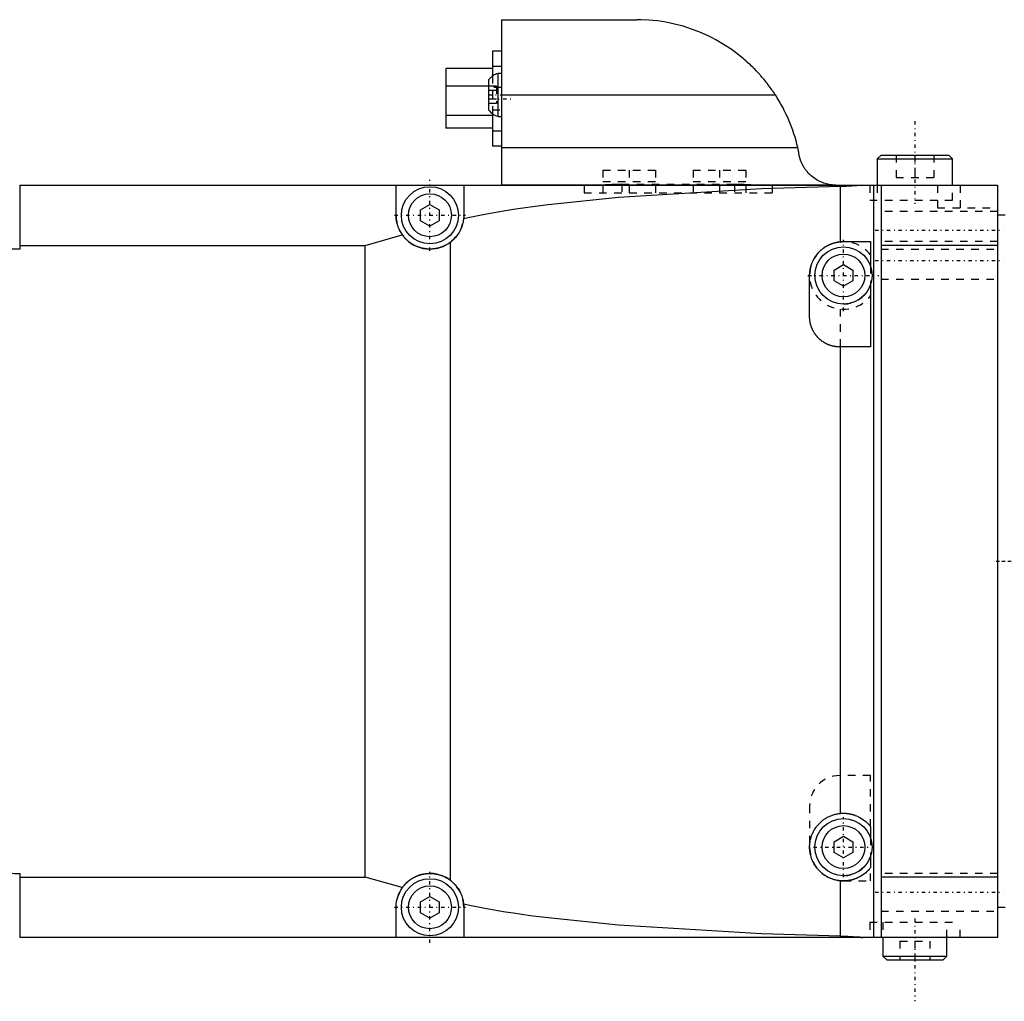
# Model space of a CAD drawing. Extents: x -484 to 152, y -5 to 754.
# Tile 11 of 14: x -290 to -159, y 622 to 752. Entities that reach past the tile are written whole.
import ezdxf

# ---------------------------------------------------------------- set-up
doc = ezdxf.new("R2010")
doc.units = 0
doc.linetypes.add('CENTER', pattern=[1.5, 0.45, -0.5, 0.05, -0.5])
doc.linetypes.add('DASHED', pattern=[2, 1, -1])
for name, color, linetype in [('AM_0', 7, 'CONTINUOUS'), ('AM_3', 7, 'DASHED'), ('AM_7', 7, 'CENTER')]:
    doc.layers.add(name, color=color, linetype=linetype)

msp = doc.modelspace()

# ---------------------------------------------------------------- linework, layer by layer
at = {"layer": 'AM_0', "color": 7, "linetype": 'CONTINUOUS'}
for p, q in [((-225.5, 752), (-207.5, 752)), ((-225.5, 752), (-225.5, 730)), ((-226.7, 747.8), (-226.7, 744.5)), ((-225.5, 747.8), (-226.7, 747.8)), ((-226.7, 745.5), (-232.88, 745.5)), ((-232.88, 745.5), (-232.88, 737.6)), ((-225.5, 745.8), (-226.7, 745.8)), ((-227.15, 739.97), (-227.15, 744.03)), ((-225.5, 744.85), (-225.94, 744.85)), ((-225.94, 739.15), (-225.94, 744.85)), ((-227.15, 743.15), (-232.88, 743.15)), ((-225.5, 742), (-189.06, 742)), ((-226.7, 739.25), (-232.88, 739.25)), ((-226.7, 739.5), (-226.7, 735.2)), ((-225.94, 739.15), (-225.5, 739.15)), ((-226.7, 737.6), (-232.88, 737.6)), ((-225.5, 737.2), (-226.7, 737.2)), ((-225.5, 735.2), (-226.7, 735.2)), ((-225.5, 735), (-186.08, 735)), ((-185.98, 734.58), (-186.08, 735)), ((-175, 734), (-175.5, 733.5)), ((-175.5, 733.5), (-175.5, 730)), ((-175.5, 733.5), (-165.5, 733.5)), ((-175, 734), (-166, 734)), ((-165.5, 733.5), (-166, 734)), ((-165.5, 730), (-165.5, 733.5)), ((-289.56, 730), (-289.56, 721.49)), ((-289.56, 730), (-159.5, 730)), ((-239.5, 726), (-239.5, 730)), ((-230.5, 730), (-230.5, 726)), ((-225.5, 730.03), (-181.5, 730.03)), ((-180.44, 729.86), (-180.44, 722.48)), ((-176, 730), (-176, 630)), ((-175, 730), (-175, 630)), ((-159.5, 730), (-159.5, 630)), ((-236.25, 726.72), (-235, 727.44)), ((-235, 727.44), (-233.75, 726.72)), ((-236.25, 725.28), (-236.25, 726.72)), ((-233.75, 726.72), (-233.75, 725.28)), ((-158.5, 726), (-159.5, 726)), ((-235, 724.56), (-236.25, 725.28)), ((-233.75, 725.28), (-235, 724.56)), ((-243.6, 722), (-238.67, 723.39)), ((-289.56, 722), (-243.6, 722)), ((-243.6, 638), (-243.6, 722)), ((-232.31, 722.39), (-232.31, 637.61)), ((-180, 722.5), (-176.42, 722.5)), ((-176.42, 722.5), (-176.42, 719.27)), ((-159.5, 722), (-175, 722)), ((-181.25, 718.72), (-180, 719.44)), ((-180, 719.44), (-178.75, 718.72)), ((-184.5, 712.5), (-184.5, 718)), ((-181.25, 717.28), (-181.25, 718.72)), ((-178.75, 718.72), (-178.75, 717.28)), ((-180, 716.56), (-181.25, 717.28)), ((-178.75, 717.28), (-180, 716.56)), ((-176.42, 716.73), (-176.42, 708.5)), ((-176.42, 708.5), (-180.5, 708.5)), ((-180.44, 708.5), (-180.44, 646.48)), ((-176.42, 644.72), (-176.42, 643.27)), ((-181.25, 642.72), (-180, 643.44)), ((-180, 643.44), (-178.75, 642.72)), ((-181.25, 641.28), (-181.25, 642.72)), ((-178.75, 642.72), (-178.75, 641.28)), ((-180, 640.56), (-181.25, 641.28)), ((-178.75, 641.28), (-180, 640.56)), ((-176.42, 640.73), (-176.42, 639.28)), ((-289.56, 638.51), (-289.56, 630)), ((-289.56, 638), (-243.6, 638)), ((-238.67, 636.61), (-243.6, 638)), ((-159.5, 638), (-175, 638)), ((-180.44, 637.52), (-180.44, 630.14)), ((-236.25, 634.72), (-235, 635.44)), ((-235, 635.44), (-233.75, 634.72)), ((-239.5, 630), (-239.5, 634)), ((-236.25, 633.28), (-236.25, 634.72)), ((-233.75, 634.72), (-233.75, 633.28)), ((-230.5, 634), (-230.5, 630)), ((-159.5, 634), (-158.5, 634)), ((-235, 632.56), (-236.25, 633.28)), ((-233.75, 633.28), (-235, 632.56)), ((-159.5, 630), (-289.56, 630)), ((-174.75, 630), (-174.75, 627.5)), ((-166.25, 627.5), (-166.25, 630)), ((-174.75, 627.5), (-174.25, 627)), ((-174.75, 627.5), (-166.25, 627.5)), ((-166.75, 627), (-166.25, 627.5)), ((-174.25, 627), (-166.75, 627))]:
    msp.add_line(p, q, dxfattribs=at)
for points in [[(-189.06, 742, 0), (-189.12, 742.09, 0), (-189.24, 742.27, 0), (-189.36, 742.45, 0), (-189.42, 742.54, 0), (-189.48, 742.63, 0), (-189.61, 742.81, 0), (-189.74, 742.98, 0), (-189.87, 743.16, 0), (-190, 743.34, 0), (-190.14, 743.51, 0), (-190.21, 743.6, 0), (-190.28, 743.69, 0), (-190.41, 743.86, 0), (-190.56, 744.03, 0), (-190.7, 744.2, 0), (-190.84, 744.37, 0), (-190.99, 744.54, 0), (-191.07, 744.63, 0), (-191.14, 744.71, 0), (-191.29, 744.87, 0), (-191.44, 745.04, 0), (-191.52, 745.12, 0), (-191.6, 745.2, 0), (-191.75, 745.36, 0), (-191.91, 745.52, 0), (-191.99, 745.6, 0), (-192.06, 745.68, 0), (-192.22, 745.83, 0), (-192.38, 745.98, 0), (-192.54, 746.13, 0), (-192.71, 746.28, 0), (-192.87, 746.43, 0), (-192.95, 746.5, 0), (-193.03, 746.57, 0), (-193.2, 746.72, 0), (-193.36, 746.86, 0), (-193.95, 747.33, 0), (-194.95, 748.07, 0), (-195.94, 748.72, 0), (-196.96, 749.31, 0), (-197.48, 749.58, 0), (-198.01, 749.85, 0), (-199.1, 750.33, 0), (-200.21, 750.76, 0), (-201.33, 751.12, 0), (-202.47, 751.42, 0), (-203.61, 751.65, 0), (-204.18, 751.75, 0), (-204.75, 751.83, 0), (-205.87, 751.94, 0), (-206.96, 751.99, 0), (-207.5, 752, 0)], [(-181.5, 730.03, 0), (-181.69, 730.05, 0), (-182.07, 730.12, 0), (-182.44, 730.21, 0), (-182.63, 730.27, 0), (-182.81, 730.34, 0), (-183.16, 730.49, 0), (-183.5, 730.67, 0), (-183.83, 730.88, 0), (-184.14, 731.11, 0), (-184.31, 731.25, 0), (-184.36, 731.29, 0), (-184.4, 731.34, 0), (-184.43, 731.36, 0), (-184.45, 731.38, 0), (-184.5, 731.43, 0), (-184.54, 731.47, 0), (-184.56, 731.49, 0), (-184.59, 731.52, 0), (-184.63, 731.56, 0), (-184.68, 731.61, 0), (-184.7, 731.63, 0), (-184.72, 731.66, 0), (-184.76, 731.71, 0), (-184.8, 731.75, 0), (-184.84, 731.8, 0), (-184.89, 731.85, 0), (-184.93, 731.9, 0), (-184.95, 731.93, 0), (-184.96, 731.95, 0), (-185, 732, 0), (-185.04, 732.06, 0), (-185.08, 732.11, 0), (-185.12, 732.16, 0), (-185.15, 732.21, 0), (-185.17, 732.24, 0), (-185.19, 732.27, 0), (-185.22, 732.32, 0), (-185.26, 732.38, 0), (-185.29, 732.43, 0), (-185.32, 732.49, 0), (-185.35, 732.54, 0), (-185.37, 732.57, 0), (-185.39, 732.6, 0), (-185.42, 732.65, 0), (-185.45, 732.71, 0), (-185.47, 732.77, 0), (-185.5, 732.83, 0), (-185.53, 732.88, 0), (-185.54, 732.91, 0), (-185.56, 732.94, 0), (-185.58, 733, 0), (-185.61, 733.06, 0), (-185.63, 733.12, 0), (-185.66, 733.18, 0), (-185.68, 733.24, 0), (-185.69, 733.27, 0), (-185.7, 733.3, 0), (-185.72, 733.36, 0), (-185.74, 733.42, 0), (-185.75, 733.45, 0), (-185.76, 733.48, 0), (-185.78, 733.54, 0), (-185.8, 733.61, 0), (-185.81, 733.64, 0), (-185.82, 733.67, 0), (-185.84, 733.73, 0), (-185.85, 733.79, 0), (-185.87, 733.85, 0), (-185.88, 733.92, 0), (-185.89, 733.98, 0), (-185.9, 734.01, 0), (-185.91, 734.04, 0), (-185.92, 734.11, 0), (-185.93, 734.17, 0), (-185.94, 734.23, 0), (-185.95, 734.3, 0), (-185.96, 734.36, 0), (-185.96, 734.39, 0), (-185.97, 734.42, 0), (-185.97, 734.49, 0), (-185.98, 734.55, 0), (-185.98, 734.58, 0)], [(-230.52, 725.57, 0), (-229.69, 725.76, 0), (-227.92, 726.11, 0), (-225.98, 726.46, 0), (-224.95, 726.63, 0), (-223.89, 726.79, 0), (-221.65, 727.12, 0), (-219.27, 727.42, 0), (-209.92, 728.39, 0), (-190.89, 729.55, 0), (-180.44, 729.86, 0)], [(-180.44, 729.86, 0), (-180.34, 729.87, 0), (-180.15, 729.87, 0), (-179.97, 729.88, 0), (-179.87, 729.88, 0), (-179.78, 729.89, 0), (-179.59, 729.89, 0), (-179.41, 729.9, 0), (-179.23, 729.91, 0), (-179.05, 729.92, 0), (-178.87, 729.93, 0), (-178.78, 729.94, 0), (-178.7, 729.94, 0), (-178.53, 729.96, 0), (-178.37, 729.96, 0), (-178.21, 729.97, 0), (-178.06, 729.98, 0), (-177.91, 729.99, 0), (-177.84, 729.99, 0), (-177.77, 729.99, 0), (-177.63, 730, 0), (-177.5, 730, 0), (-177.43, 730, 0)], [(-238.67, 723.39, 0), (-238.71, 723.46, 0), (-238.8, 723.6, 0), (-238.89, 723.74, 0), (-238.93, 723.81, 0), (-238.97, 723.88, 0), (-239.04, 724.03, 0), (-239.11, 724.17, 0), (-239.18, 724.32, 0), (-239.23, 724.47, 0), (-239.28, 724.62, 0), (-239.31, 724.69, 0), (-239.33, 724.76, 0), (-239.37, 724.91, 0), (-239.4, 725.05, 0), (-239.43, 725.2, 0), (-239.45, 725.34, 0), (-239.47, 725.49, 0), (-239.48, 725.56, 0), (-239.49, 725.63, 0), (-239.49, 725.78, 0), (-239.5, 725.93, 0), (-239.5, 726, 0)], [(-230.52, 725.57, 0), (-230.53, 725.47, 0), (-230.56, 725.26, 0), (-230.6, 725.06, 0), (-230.62, 724.96, 0), (-230.65, 724.85, 0), (-230.71, 724.65, 0), (-230.77, 724.46, 0), (-230.85, 724.26, 0), (-230.93, 724.07, 0), (-231.03, 723.88, 0), (-231.08, 723.79, 0), (-231.13, 723.7, 0), (-231.24, 723.52, 0), (-231.36, 723.35, 0), (-231.49, 723.19, 0), (-231.62, 723.03, 0), (-231.76, 722.87, 0), (-231.84, 722.8, 0), (-231.91, 722.73, 0), (-232.07, 722.59, 0), (-232.23, 722.45, 0), (-232.31, 722.39, 0)], [(-230.5, 726, 0), (-230.5, 725.93, 0), (-230.51, 725.79, 0), (-230.51, 725.65, 0), (-230.52, 725.57, 0)], [(-232.31, 722.39, 0), (-232.34, 722.37, 0), (-232.39, 722.33, 0), (-232.45, 722.29, 0), (-232.48, 722.27, 0), (-232.5, 722.26, 0), (-232.56, 722.22, 0), (-232.62, 722.18, 0), (-232.67, 722.15, 0), (-232.73, 722.11, 0), (-232.79, 722.08, 0), (-232.82, 722.06, 0), (-232.85, 722.05, 0), (-232.91, 722.02, 0), (-232.97, 721.99, 0), (-233.03, 721.96, 0), (-233.09, 721.93, 0), (-233.15, 721.9, 0), (-233.18, 721.88, 0), (-233.21, 721.87, 0), (-233.27, 721.84, 0), (-233.33, 721.82, 0), (-233.37, 721.81, 0), (-233.4, 721.79, 0), (-233.46, 721.77, 0), (-233.52, 721.75, 0), (-233.56, 721.74, 0), (-233.59, 721.73, 0), (-233.65, 721.71, 0), (-233.72, 721.69, 0), (-233.78, 721.67, 0), (-233.85, 721.65, 0), (-233.91, 721.63, 0), (-233.94, 721.63, 0), (-233.98, 721.62, 0), (-234.04, 721.6, 0), (-234.11, 721.59, 0), (-234.17, 721.58, 0), (-234.24, 721.57, 0), (-234.3, 721.55, 0), (-234.34, 721.55, 0), (-234.37, 721.54, 0), (-234.43, 721.54, 0), (-234.5, 721.53, 0), (-234.56, 721.52, 0), (-234.63, 721.52, 0), (-234.69, 721.51, 0), (-234.73, 721.51, 0), (-234.76, 721.51, 0), (-234.82, 721.5, 0), (-234.89, 721.5, 0), (-234.95, 721.5, 0), (-235.01, 721.5, 0), (-235.08, 721.5, 0), (-235.11, 721.5, 0), (-235.14, 721.5, 0), (-235.21, 721.5, 0), (-235.27, 721.51, 0), (-235.34, 721.51, 0), (-235.4, 721.52, 0), (-235.47, 721.52, 0), (-235.5, 721.53, 0), (-235.53, 721.53, 0), (-235.6, 721.54, 0), (-235.66, 721.55, 0), (-235.7, 721.55, 0), (-235.73, 721.56, 0), (-235.79, 721.57, 0), (-235.86, 721.58, 0), (-235.89, 721.59, 0), (-235.92, 721.6, 0), (-235.99, 721.61, 0), (-236.06, 721.63, 0), (-236.12, 721.64, 0), (-236.19, 721.66, 0), (-236.25, 721.68, 0), (-236.28, 721.69, 0), (-236.31, 721.7, 0), (-236.38, 721.72, 0), (-236.44, 721.74, 0), (-236.51, 721.76, 0), (-236.57, 721.78, 0), (-236.63, 721.81, 0), (-236.67, 721.82, 0), (-236.7, 721.83, 0), (-236.76, 721.86, 0), (-236.82, 721.88, 0), (-236.88, 721.91, 0), (-236.94, 721.94, 0), (-237, 721.97, 0), (-237.03, 721.99, 0), (-237.06, 722, 0), (-237.12, 722.03, 0), (-237.18, 722.07, 0), (-237.24, 722.1, 0), (-237.3, 722.13, 0), (-237.36, 722.17, 0), (-237.39, 722.19, 0), (-237.41, 722.2, 0), (-237.47, 722.24, 0), (-237.53, 722.28, 0), (-237.58, 722.31, 0), (-237.64, 722.35, 0), (-237.69, 722.39, 0), (-237.72, 722.41, 0), (-237.74, 722.43, 0), (-237.79, 722.47, 0), (-237.85, 722.51, 0), (-237.87, 722.53, 0), (-237.9, 722.56, 0), (-237.95, 722.6, 0), (-237.99, 722.64, 0), (-238.02, 722.66, 0), (-238.04, 722.68, 0), (-238.09, 722.73, 0), (-238.14, 722.77, 0), (-238.18, 722.82, 0), (-238.23, 722.86, 0), (-238.27, 722.91, 0), (-238.29, 722.93, 0), (-238.31, 722.96, 0), (-238.36, 723, 0), (-238.4, 723.05, 0), (-238.44, 723.1, 0), (-238.49, 723.15, 0), (-238.53, 723.21, 0), (-238.55, 723.23, 0), (-238.57, 723.26, 0), (-238.61, 723.31, 0), (-238.65, 723.36, 0), (-238.67, 723.39, 0)], [(-184.5, 718, 0), (-184.5, 718.03, 0), (-184.5, 718.09, 0), (-184.5, 718.15, 0), (-184.5, 718.18, 0), (-184.49, 718.21, 0), (-184.49, 718.28, 0), (-184.49, 718.34, 0), (-184.48, 718.4, 0), (-184.48, 718.46, 0), (-184.47, 718.52, 0), (-184.47, 718.55, 0), (-184.46, 718.58, 0), (-184.45, 718.64, 0), (-184.44, 718.7, 0), (-184.43, 718.76, 0), (-184.42, 718.82, 0), (-184.41, 718.88, 0), (-184.41, 718.91, 0), (-184.4, 718.94, 0), (-184.39, 719, 0), (-184.37, 719.06, 0), (-184.36, 719.09, 0), (-184.36, 719.12, 0), (-184.34, 719.18, 0), (-184.33, 719.24, 0), (-184.32, 719.27, 0), (-184.31, 719.3, 0), (-184.29, 719.36, 0), (-184.27, 719.42, 0), (-184.25, 719.48, 0), (-184.23, 719.53, 0), (-184.21, 719.59, 0), (-184.2, 719.62, 0), (-184.19, 719.65, 0), (-184.16, 719.71, 0), (-184.14, 719.76, 0), (-184.12, 719.82, 0), (-184.09, 719.88, 0), (-184.06, 719.93, 0), (-184.05, 719.96, 0), (-184.04, 719.99, 0), (-184.01, 720.04, 0), (-183.98, 720.1, 0), (-183.95, 720.15, 0), (-183.92, 720.2, 0), (-183.89, 720.26, 0), (-183.88, 720.28, 0), (-183.86, 720.31, 0), (-183.83, 720.36, 0), (-183.8, 720.41, 0), (-183.76, 720.47, 0), (-183.73, 720.52, 0), (-183.7, 720.57, 0), (-183.68, 720.59, 0), (-183.66, 720.62, 0), (-183.62, 720.67, 0), (-183.59, 720.72, 0), (-183.55, 720.77, 0), (-183.51, 720.81, 0), (-183.47, 720.86, 0), (-183.45, 720.89, 0), (-183.43, 720.91, 0), (-183.39, 720.96, 0), (-183.35, 721, 0), (-183.33, 721.02, 0), (-183.31, 721.05, 0), (-183.27, 721.09, 0), (-183.23, 721.14, 0), (-183.21, 721.16, 0), (-183.18, 721.18, 0), (-183.14, 721.22, 0), (-183.1, 721.27, 0), (-183.05, 721.31, 0), (-183.01, 721.35, 0), (-182.96, 721.39, 0), (-182.94, 721.41, 0), (-182.91, 721.43, 0), (-182.87, 721.47, 0), (-182.82, 721.51, 0), (-182.77, 721.55, 0), (-182.72, 721.58, 0), (-182.67, 721.62, 0), (-182.65, 721.64, 0), (-182.62, 721.66, 0), (-182.57, 721.69, 0), (-182.52, 721.73, 0), (-182.47, 721.76, 0), (-182.42, 721.79, 0), (-182.37, 721.83, 0), (-182.34, 721.84, 0), (-182.32, 721.86, 0), (-182.26, 721.89, 0), (-182.21, 721.92, 0), (-182.16, 721.95, 0), (-182.1, 721.98, 0), (-182.05, 722.01, 0), (-182.02, 722.02, 0), (-181.99, 722.04, 0), (-181.94, 722.06, 0), (-181.88, 722.09, 0), (-181.83, 722.11, 0), (-181.77, 722.14, 0), (-181.71, 722.16, 0), (-181.68, 722.17, 0), (-181.66, 722.18, 0), (-181.6, 722.21, 0), (-181.54, 722.23, 0), (-181.51, 722.24, 0), (-181.48, 722.25, 0), (-181.42, 722.27, 0), (-181.37, 722.29, 0), (-181.34, 722.3, 0), (-181.31, 722.31, 0), (-181.25, 722.32, 0), (-181.19, 722.34, 0), (-181.13, 722.36, 0), (-181.07, 722.37, 0), (-181.01, 722.38, 0), (-180.98, 722.39, 0), (-180.95, 722.4, 0), (-180.89, 722.41, 0), (-180.83, 722.42, 0), (-180.77, 722.43, 0), (-180.71, 722.44, 0), (-180.65, 722.45, 0), (-180.62, 722.46, 0), (-180.59, 722.46, 0), (-180.53, 722.47, 0), (-180.47, 722.48, 0), (-180.44, 722.48, 0)], [(-180.44, 722.48, 0), (-180.36, 722.49, 0), (-180.22, 722.49, 0), (-180.07, 722.5, 0), (-180, 722.5, 0)], [(-180.5, 708.5, 0), (-180.53, 708.5, 0), (-180.59, 708.5, 0), (-180.65, 708.5, 0), (-180.67, 708.5, 0), (-180.7, 708.51, 0), (-180.76, 708.51, 0), (-180.82, 708.51, 0), (-180.88, 708.52, 0), (-180.94, 708.52, 0), (-180.99, 708.53, 0), (-181.02, 708.53, 0), (-181.05, 708.54, 0), (-181.11, 708.55, 0), (-181.17, 708.56, 0), (-181.22, 708.57, 0), (-181.28, 708.58, 0), (-181.34, 708.59, 0), (-181.37, 708.59, 0), (-181.39, 708.6, 0), (-181.45, 708.61, 0), (-181.51, 708.63, 0), (-181.54, 708.64, 0), (-181.56, 708.64, 0), (-181.62, 708.66, 0), (-181.68, 708.68, 0), (-181.7, 708.69, 0), (-181.73, 708.69, 0), (-181.79, 708.71, 0), (-181.84, 708.73, 0), (-181.9, 708.75, 0), (-181.95, 708.77, 0), (-182, 708.79, 0), (-182.03, 708.8, 0), (-182.06, 708.82, 0), (-182.11, 708.84, 0), (-182.16, 708.86, 0), (-182.22, 708.89, 0), (-182.27, 708.91, 0), (-182.32, 708.94, 0), (-182.35, 708.95, 0), (-182.37, 708.97, 0), (-182.42, 708.99, 0), (-182.47, 709.02, 0), (-182.53, 709.05, 0), (-182.58, 709.08, 0), (-182.62, 709.11, 0), (-182.65, 709.13, 0), (-182.67, 709.14, 0), (-182.72, 709.17, 0), (-182.77, 709.21, 0), (-182.82, 709.24, 0), (-182.87, 709.27, 0), (-182.91, 709.31, 0), (-182.94, 709.33, 0), (-182.96, 709.34, 0), (-183, 709.38, 0), (-183.05, 709.42, 0), (-183.09, 709.45, 0), (-183.14, 709.49, 0), (-183.18, 709.53, 0), (-183.2, 709.55, 0), (-183.22, 709.57, 0), (-183.27, 709.61, 0), (-183.31, 709.65, 0), (-183.33, 709.67, 0), (-183.35, 709.69, 0), (-183.39, 709.73, 0), (-183.43, 709.78, 0), (-183.45, 709.8, 0), (-183.47, 709.82, 0), (-183.51, 709.86, 0), (-183.55, 709.91, 0), (-183.58, 709.95, 0), (-183.62, 710, 0), (-183.66, 710.04, 0), (-183.67, 710.06, 0), (-183.69, 710.09, 0), (-183.73, 710.13, 0), (-183.76, 710.18, 0), (-183.79, 710.23, 0), (-183.83, 710.28, 0), (-183.86, 710.33, 0), (-183.87, 710.35, 0), (-183.89, 710.38, 0), (-183.92, 710.42, 0), (-183.95, 710.47, 0), (-183.98, 710.53, 0), (-184.01, 710.58, 0), (-184.03, 710.63, 0), (-184.05, 710.65, 0), (-184.06, 710.68, 0), (-184.09, 710.73, 0), (-184.11, 710.78, 0), (-184.14, 710.84, 0), (-184.16, 710.89, 0), (-184.18, 710.94, 0), (-184.2, 710.97, 0), (-184.21, 711, 0), (-184.23, 711.05, 0), (-184.25, 711.1, 0), (-184.27, 711.16, 0), (-184.29, 711.21, 0), (-184.31, 711.27, 0), (-184.31, 711.3, 0), (-184.32, 711.32, 0), (-184.34, 711.38, 0), (-184.36, 711.44, 0), (-184.36, 711.46, 0), (-184.37, 711.49, 0), (-184.39, 711.55, 0), (-184.4, 711.61, 0), (-184.41, 711.63, 0), (-184.41, 711.66, 0), (-184.42, 711.72, 0), (-184.43, 711.78, 0), (-184.44, 711.83, 0), (-184.45, 711.89, 0), (-184.46, 711.95, 0), (-184.47, 711.98, 0), (-184.47, 712.01, 0), (-184.48, 712.06, 0), (-184.48, 712.12, 0), (-184.49, 712.18, 0), (-184.49, 712.24, 0), (-184.49, 712.3, 0), (-184.5, 712.33, 0), (-184.5, 712.35, 0), (-184.5, 712.41, 0), (-184.5, 712.47, 0), (-184.5, 712.5, 0)], [(-180.44, 637.52, 0), (-180.5, 637.53, 0), (-180.62, 637.54, 0), (-180.74, 637.56, 0), (-180.8, 637.57, 0), (-180.86, 637.58, 0), (-180.98, 637.61, 0), (-181.1, 637.64, 0), (-181.22, 637.67, 0), (-181.34, 637.7, 0), (-181.45, 637.74, 0), (-181.51, 637.76, 0), (-181.57, 637.78, 0), (-181.68, 637.83, 0), (-181.8, 637.87, 0), (-181.91, 637.93, 0), (-182.02, 637.98, 0), (-182.13, 638.04, 0), (-182.18, 638.06, 0), (-182.24, 638.09, 0), (-182.34, 638.16, 0), (-182.45, 638.22, 0), (-182.5, 638.26, 0), (-182.55, 638.29, 0), (-182.65, 638.36, 0), (-182.75, 638.44, 0), (-182.79, 638.47, 0), (-182.84, 638.51, 0), (-182.94, 638.59, 0), (-183.03, 638.67, 0), (-183.12, 638.76, 0), (-183.21, 638.84, 0), (-183.29, 638.93, 0), (-183.33, 638.98, 0), (-183.37, 639.02, 0), (-183.45, 639.11, 0), (-183.53, 639.21, 0), (-183.61, 639.31, 0), (-183.68, 639.41, 0), (-183.75, 639.51, 0), (-183.78, 639.56, 0), (-183.81, 639.61, 0), (-183.88, 639.72, 0), (-183.94, 639.82, 0), (-184, 639.93, 0), (-184.05, 640.04, 0), (-184.1, 640.15, 0), (-184.13, 640.21, 0), (-184.15, 640.27, 0), (-184.2, 640.38, 0), (-184.24, 640.49, 0), (-184.28, 640.61, 0), (-184.32, 640.73, 0), (-184.35, 640.85, 0), (-184.36, 640.91, 0), (-184.38, 640.97, 0), (-184.41, 641.09, 0), (-184.43, 641.21, 0), (-184.45, 641.33, 0), (-184.47, 641.45, 0), (-184.48, 641.57, 0), (-184.48, 641.63, 0), (-184.49, 641.69, 0), (-184.5, 641.82, 0), (-184.5, 641.94, 0), (-184.5, 642, 0), (-184.5, 642.06, 0), (-184.5, 642.18, 0), (-184.49, 642.31, 0), (-184.48, 642.37, 0), (-184.48, 642.43, 0), (-184.47, 642.55, 0), (-184.45, 642.67, 0), (-184.43, 642.79, 0), (-184.41, 642.91, 0), (-184.38, 643.03, 0), (-184.36, 643.09, 0), (-184.35, 643.15, 0), (-184.32, 643.27, 0), (-184.28, 643.39, 0), (-184.24, 643.51, 0), (-184.2, 643.62, 0), (-184.15, 643.73, 0), (-184.13, 643.79, 0), (-184.1, 643.85, 0), (-184.05, 643.96, 0), (-184, 644.07, 0), (-183.94, 644.18, 0), (-183.88, 644.28, 0), (-183.81, 644.39, 0), (-183.78, 644.44, 0), (-183.75, 644.49, 0), (-183.68, 644.59, 0), (-183.61, 644.69, 0), (-183.53, 644.79, 0), (-183.45, 644.89, 0), (-183.37, 644.98, 0), (-183.33, 645.02, 0), (-183.29, 645.07, 0), (-183.21, 645.16, 0), (-183.12, 645.24, 0), (-183.03, 645.33, 0), (-182.94, 645.41, 0), (-182.84, 645.49, 0), (-182.79, 645.53, 0), (-182.75, 645.56, 0), (-182.65, 645.64, 0), (-182.55, 645.71, 0), (-182.5, 645.74, 0), (-182.45, 645.78, 0), (-182.34, 645.84, 0), (-182.24, 645.91, 0), (-182.18, 645.94, 0), (-182.13, 645.96, 0), (-182.02, 646.02, 0), (-181.91, 646.07, 0), (-181.8, 646.13, 0), (-181.68, 646.17, 0), (-181.57, 646.22, 0), (-181.51, 646.24, 0), (-181.45, 646.26, 0), (-181.34, 646.3, 0), (-181.22, 646.33, 0), (-181.1, 646.36, 0), (-180.98, 646.39, 0), (-180.86, 646.42, 0), (-180.8, 646.43, 0), (-180.74, 646.44, 0), (-180.62, 646.46, 0), (-180.5, 646.47, 0), (-180.44, 646.48, 0)], [(-180.44, 646.48, 0), (-180.41, 646.48, 0), (-180.36, 646.49, 0), (-180.31, 646.49, 0), (-180.28, 646.49, 0), (-180.25, 646.49, 0), (-180.2, 646.5, 0), (-180.15, 646.5, 0), (-180.1, 646.5, 0), (-180.05, 646.5, 0), (-180, 646.5, 0), (-179.97, 646.5, 0), (-179.94, 646.5, 0), (-179.89, 646.5, 0), (-179.84, 646.5, 0), (-179.79, 646.5, 0), (-179.74, 646.49, 0), (-179.69, 646.49, 0), (-179.66, 646.49, 0), (-179.64, 646.49, 0), (-179.59, 646.48, 0), (-179.54, 646.48, 0), (-179.51, 646.47, 0), (-179.48, 646.47, 0), (-179.43, 646.46, 0), (-179.38, 646.46, 0), (-179.36, 646.45, 0), (-179.34, 646.45, 0), (-179.29, 646.44, 0), (-179.24, 646.43, 0), (-179.19, 646.43, 0), (-179.14, 646.42, 0), (-179.09, 646.41, 0), (-179.07, 646.4, 0), (-179.05, 646.4, 0), (-179, 646.39, 0), (-178.95, 646.38, 0), (-178.91, 646.36, 0), (-178.86, 646.35, 0), (-178.81, 646.34, 0), (-178.79, 646.33, 0), (-178.77, 646.33, 0), (-178.72, 646.32, 0), (-178.68, 646.3, 0), (-178.64, 646.29, 0), (-178.59, 646.27, 0), (-178.55, 646.26, 0), (-178.53, 646.25, 0), (-178.51, 646.25, 0), (-178.47, 646.23, 0), (-178.43, 646.22, 0), (-178.29, 646.16, 0), (-178.05, 646.06, 0), (-177.94, 646, 0), (-177.83, 645.94, 0), (-177.62, 645.82, 0), (-177.41, 645.68, 0), (-177.22, 645.54, 0), (-177.05, 645.4, 0), (-176.88, 645.25, 0), (-176.81, 645.17, 0), (-176.73, 645.1, 0), (-176.6, 644.94, 0), (-176.47, 644.8, 0), (-176.42, 644.72, 0)], [(-176.42, 639.28, 0), (-176.47, 639.2, 0), (-176.6, 639.06, 0), (-176.73, 638.9, 0), (-176.81, 638.83, 0), (-176.88, 638.75, 0), (-177.05, 638.6, 0), (-177.22, 638.46, 0), (-177.41, 638.32, 0), (-177.62, 638.18, 0), (-177.83, 638.06, 0), (-177.94, 638, 0), (-178.05, 637.94, 0), (-178.29, 637.84, 0), (-178.43, 637.78, 0), (-178.47, 637.77, 0), (-178.51, 637.75, 0), (-178.53, 637.75, 0), (-178.55, 637.74, 0), (-178.59, 637.73, 0), (-178.64, 637.71, 0), (-178.68, 637.7, 0), (-178.72, 637.68, 0), (-178.77, 637.67, 0), (-178.79, 637.67, 0), (-178.81, 637.66, 0), (-178.86, 637.65, 0), (-178.91, 637.64, 0), (-178.95, 637.62, 0), (-179, 637.61, 0), (-179.05, 637.6, 0), (-179.07, 637.6, 0), (-179.09, 637.59, 0), (-179.14, 637.58, 0), (-179.19, 637.57, 0), (-179.24, 637.57, 0), (-179.29, 637.56, 0), (-179.34, 637.55, 0), (-179.36, 637.55, 0), (-179.38, 637.54, 0), (-179.43, 637.54, 0), (-179.48, 637.53, 0), (-179.51, 637.53, 0), (-179.54, 637.52, 0), (-179.59, 637.52, 0), (-179.64, 637.51, 0), (-179.66, 637.51, 0), (-179.69, 637.51, 0), (-179.74, 637.51, 0), (-179.79, 637.5, 0), (-179.84, 637.5, 0), (-179.89, 637.5, 0), (-179.94, 637.5, 0), (-179.97, 637.5, 0), (-180, 637.5, 0), (-180.05, 637.5, 0), (-180.1, 637.5, 0), (-180.15, 637.5, 0), (-180.2, 637.5, 0), (-180.25, 637.51, 0), (-180.28, 637.51, 0), (-180.31, 637.51, 0), (-180.36, 637.51, 0), (-180.41, 637.52, 0), (-180.44, 637.52, 0)], [(-238.67, 636.61, 0), (-238.65, 636.64, 0), (-238.61, 636.69, 0), (-238.57, 636.74, 0), (-238.55, 636.77, 0), (-238.53, 636.79, 0), (-238.49, 636.85, 0), (-238.44, 636.9, 0), (-238.4, 636.95, 0), (-238.36, 637, 0), (-238.31, 637.04, 0), (-238.29, 637.07, 0), (-238.27, 637.09, 0), (-238.23, 637.14, 0), (-238.18, 637.18, 0), (-238.14, 637.23, 0), (-238.09, 637.27, 0), (-238.04, 637.32, 0), (-238.02, 637.34, 0), (-237.99, 637.36, 0), (-237.95, 637.4, 0), (-237.9, 637.44, 0), (-237.87, 637.47, 0), (-237.85, 637.49, 0), (-237.79, 637.53, 0), (-237.74, 637.57, 0), (-237.72, 637.59, 0), (-237.69, 637.61, 0), (-237.64, 637.65, 0), (-237.58, 637.69, 0), (-237.53, 637.72, 0), (-237.47, 637.76, 0), (-237.41, 637.8, 0), (-237.39, 637.81, 0), (-237.36, 637.83, 0), (-237.3, 637.87, 0), (-237.24, 637.9, 0), (-237.18, 637.93, 0), (-237.12, 637.97, 0), (-237.06, 638, 0), (-237.03, 638.01, 0), (-237, 638.03, 0), (-236.94, 638.06, 0), (-236.88, 638.09, 0), (-236.82, 638.12, 0), (-236.76, 638.14, 0), (-236.7, 638.17, 0), (-236.67, 638.18, 0), (-236.63, 638.19, 0), (-236.57, 638.22, 0), (-236.51, 638.24, 0), (-236.44, 638.26, 0), (-236.38, 638.28, 0), (-236.31, 638.3, 0), (-236.28, 638.31, 0), (-236.25, 638.32, 0), (-236.19, 638.34, 0), (-236.12, 638.36, 0), (-236.06, 638.37, 0), (-235.99, 638.39, 0), (-235.92, 638.4, 0), (-235.89, 638.41, 0), (-235.86, 638.42, 0), (-235.79, 638.43, 0), (-235.73, 638.44, 0), (-235.7, 638.45, 0), (-235.66, 638.45, 0), (-235.6, 638.46, 0), (-235.53, 638.47, 0), (-235.5, 638.47, 0), (-235.47, 638.48, 0), (-235.4, 638.48, 0), (-235.34, 638.49, 0), (-235.27, 638.49, 0), (-235.21, 638.5, 0), (-235.14, 638.5, 0), (-235.11, 638.5, 0), (-235.08, 638.5, 0), (-235.01, 638.5, 0), (-234.95, 638.5, 0), (-234.89, 638.5, 0), (-234.82, 638.5, 0), (-234.76, 638.49, 0), (-234.73, 638.49, 0), (-234.69, 638.49, 0), (-234.63, 638.48, 0), (-234.56, 638.48, 0), (-234.5, 638.47, 0), (-234.43, 638.46, 0), (-234.37, 638.46, 0), (-234.34, 638.45, 0), (-234.3, 638.45, 0), (-234.24, 638.43, 0), (-234.17, 638.42, 0), (-234.11, 638.41, 0), (-234.04, 638.4, 0), (-233.98, 638.38, 0), (-233.94, 638.37, 0), (-233.91, 638.37, 0), (-233.85, 638.35, 0), (-233.78, 638.33, 0), (-233.72, 638.31, 0), (-233.65, 638.29, 0), (-233.59, 638.27, 0), (-233.56, 638.26, 0), (-233.52, 638.25, 0), (-233.46, 638.23, 0), (-233.4, 638.21, 0), (-233.37, 638.19, 0), (-233.33, 638.18, 0), (-233.27, 638.16, 0), (-233.21, 638.13, 0), (-233.18, 638.12, 0), (-233.15, 638.1, 0), (-233.09, 638.07, 0), (-233.03, 638.04, 0), (-232.97, 638.01, 0), (-232.91, 637.98, 0), (-232.85, 637.95, 0), (-232.82, 637.94, 0), (-232.79, 637.92, 0), (-232.73, 637.89, 0), (-232.67, 637.85, 0), (-232.62, 637.82, 0), (-232.56, 637.78, 0), (-232.5, 637.74, 0), (-232.48, 637.73, 0), (-232.45, 637.71, 0), (-232.39, 637.67, 0), (-232.34, 637.63, 0), (-232.31, 637.61, 0)], [(-239.5, 634, 0), (-239.5, 634.07, 0), (-239.49, 634.22, 0), (-239.49, 634.37, 0), (-239.48, 634.44, 0), (-239.47, 634.51, 0), (-239.45, 634.66, 0), (-239.43, 634.8, 0), (-239.4, 634.95, 0), (-239.37, 635.09, 0), (-239.33, 635.24, 0), (-239.31, 635.31, 0), (-239.28, 635.38, 0), (-239.23, 635.53, 0), (-239.18, 635.68, 0), (-239.11, 635.83, 0), (-239.04, 635.97, 0), (-238.97, 636.12, 0), (-238.93, 636.19, 0), (-238.89, 636.26, 0), (-238.8, 636.4, 0), (-238.71, 636.54, 0), (-238.67, 636.61, 0)], [(-232.31, 637.61, 0), (-232.23, 637.55, 0), (-232.07, 637.41, 0), (-231.91, 637.27, 0), (-231.84, 637.2, 0), (-231.76, 637.13, 0), (-231.62, 636.97, 0), (-231.49, 636.81, 0), (-231.36, 636.65, 0), (-231.24, 636.48, 0), (-231.13, 636.3, 0), (-231.08, 636.21, 0), (-231.03, 636.12, 0), (-230.93, 635.93, 0), (-230.85, 635.74, 0), (-230.77, 635.54, 0), (-230.71, 635.35, 0), (-230.65, 635.15, 0), (-230.62, 635.04, 0), (-230.6, 634.94, 0), (-230.56, 634.74, 0), (-230.53, 634.53, 0), (-230.52, 634.43, 0)], [(-230.52, 634.43, 0), (-230.51, 634.35, 0), (-230.51, 634.21, 0), (-230.5, 634.07, 0), (-230.5, 634, 0)], [(-180.44, 630.14, 0), (-190.89, 630.45, 0), (-209.92, 631.61, 0), (-219.27, 632.58, 0), (-221.65, 632.88, 0), (-223.89, 633.21, 0), (-224.95, 633.37, 0), (-225.98, 633.54, 0), (-227.92, 633.89, 0), (-229.69, 634.24, 0), (-230.52, 634.43, 0)], [(-177.43, 630, 0), (-177.5, 630, 0), (-177.63, 630, 0), (-177.77, 630.01, 0), (-177.84, 630.01, 0), (-177.91, 630.01, 0), (-178.06, 630.02, 0), (-178.21, 630.03, 0), (-178.37, 630.04, 0), (-178.53, 630.04, 0), (-178.7, 630.06, 0), (-178.78, 630.06, 0), (-178.87, 630.07, 0), (-179.05, 630.08, 0), (-179.23, 630.09, 0), (-179.41, 630.1, 0), (-179.59, 630.11, 0), (-179.78, 630.11, 0), (-179.87, 630.12, 0), (-179.97, 630.12, 0), (-180.15, 630.13, 0), (-180.34, 630.13, 0), (-180.44, 630.14, 0)]]:
    msp.add_polyline3d(points, dxfattribs=at)
for centre, radius in [((-235, 726), 3.8), ((-235, 726), 2.85), ((-180, 718), 3.8), ((-180, 718), 2.85), ((-180, 642), 3.8), ((-180, 642), 2.85), ((-235, 634), 3.8), ((-235, 634), 2.85)]:
    msp.add_circle(centre, radius, dxfattribs=at)
for centre, radius, start, end in [((-225.5, 742.9), 2, 102.8386, 145.5885), ((-207.5, 730), 22, 13.1366, 33.0557), ((-225.5, 741.1), 2, 214.4115, 257.1614), ((-181, 735), 5, 264.2608, 270), ((-289.56, 632.24), 89.25, 90, 90.8624), ((-289.56, 727.76), 89.25, 269.1376, 270)]:
    msp.add_arc(centre, radius, start, end, dxfattribs=at)
at = {"layer": 'AM_3', "color": 6, "linetype": 'DASHED'}
for p, q in [((-226.7, 744.5), (-226.7, 739.5)), ((-226.7, 743.15), (-227.15, 743.15)), ((-226.15, 743.15), (-227.15, 743.15)), ((-226.15, 742.58), (-227.15, 742.58)), ((-225.5, 743), (-226.7, 743)), ((-226.15, 743.15), (-226.15, 740.85)), ((-226.15, 741.42), (-227.15, 741.42)), ((-226.15, 740.85), (-227.15, 740.85)), ((-226.7, 740), (-225.5, 740)), ((-173, 734), (-173, 731)), ((-170.5, 734), (-170.5, 731)), ((-168, 734), (-168, 731)), ((-212, 732), (-212, 729)), ((-212, 732), (-205, 732)), ((-208.5, 732), (-208.5, 729)), ((-205, 732), (-205, 729)), ((-200, 732), (-200, 729)), ((-200, 732), (-193, 732)), ((-196.5, 732), (-196.5, 729)), ((-193, 732), (-193, 729)), ((-173, 731), (-168, 731)), ((-214.5, 730), (-214.5, 729)), ((-213.07, 730.03), (-213.07, 730)), ((-212, 730.5), (-205, 730.5)), ((-194.5, 730.1), (-209.5, 730.1)), ((-209.5, 730.1), (-209.5, 729)), ((-200, 730.5), (-193, 730.5)), ((-194.5, 730.1), (-194.5, 729)), ((-190.93, 730), (-190.93, 730.03)), ((-189.5, 730), (-189.5, 729)), ((-176.5, 730), (-176.5, 728)), ((-175.5, 730), (-175.5, 728)), ((-167.5, 730), (-167.5, 727)), ((-165.5, 728), (-165.5, 730)), ((-164.5, 730), (-164.5, 727)), ((-214.5, 729), (-189.5, 729)), ((-176.5, 728), (-164.5, 728)), ((-167.5, 727), (-159.5, 727)), ((-159.5, 726.5), (-175, 726.5)), ((-159.5, 722.5), (-175, 722.5)), ((-175, 721.5), (-159.5, 721.5)), ((-176.42, 719.27), (-176.42, 716.73)), ((-175, 717.5), (-159.5, 717.5)), ((-180.44, 713.52), (-180.44, 708.5)), ((-176.42, 651.5), (-180.5, 651.5)), ((-176.42, 644.72), (-176.42, 651.5)), ((-184.5, 647.5), (-184.5, 642)), ((-176.42, 643.27), (-176.42, 640.73)), ((-176.42, 637.5), (-176.42, 639.28)), ((-159.5, 638.5), (-175, 638.5)), ((-180, 637.5), (-176.42, 637.5)), ((-175, 633.5), (-159.5, 633.5)), ((-176.5, 632), (-176.5, 630)), ((-176.5, 632), (-164.5, 632)), ((-174.75, 632), (-174.75, 630)), ((-166.25, 630), (-166.25, 632)), ((-164.5, 630), (-164.5, 632)), ((-172.5, 629.5), (-168.5, 629.5)), ((-172.5, 629.5), (-172.5, 627)), ((-170.5, 629.5), (-170.5, 627)), ((-168.5, 629.5), (-168.5, 627))]:
    msp.add_line(p, q, dxfattribs=at)
for points in [[(-212.5, 730, 0), (-212.6, 730, 0), (-212.8, 730.01, 0), (-212.98, 730.02, 0), (-213.07, 730.03, 0)], [(-209.5, 730.1, 0), (-209.59, 730.1, 0), (-209.76, 730.1, 0), (-209.93, 730.1, 0), (-210.02, 730.1, 0), (-210.11, 730.09, 0), (-210.28, 730.09, 0), (-210.46, 730.08, 0), (-210.64, 730.08, 0), (-210.81, 730.07, 0), (-210.98, 730.06, 0), (-211.07, 730.06, 0), (-211.16, 730.05, 0), (-211.32, 730.04, 0), (-211.49, 730.03, 0), (-211.66, 730.03, 0), (-211.82, 730.02, 0), (-211.98, 730.01, 0), (-212.05, 730.01, 0), (-212.13, 730.01, 0), (-212.28, 730, 0), (-212.43, 730, 0), (-212.5, 730, 0)], [(-191.5, 730, 0), (-191.57, 730, 0), (-191.72, 730, 0), (-191.87, 730.01, 0), (-191.95, 730.01, 0), (-192.02, 730.01, 0), (-192.18, 730.02, 0), (-192.34, 730.03, 0), (-192.51, 730.03, 0), (-192.68, 730.04, 0), (-192.85, 730.05, 0), (-192.93, 730.06, 0), (-193.02, 730.06, 0), (-193.19, 730.07, 0), (-193.36, 730.08, 0), (-193.54, 730.08, 0), (-193.72, 730.09, 0), (-193.89, 730.09, 0), (-193.98, 730.1, 0), (-194.07, 730.1, 0), (-194.24, 730.1, 0), (-194.41, 730.1, 0), (-194.5, 730.1, 0)], [(-190.93, 730.03, 0), (-191.02, 730.02, 0), (-191.2, 730.01, 0), (-191.4, 730, 0), (-191.5, 730, 0)], [(-181, 730, 0), (-181.08, 730, 0), (-181.25, 730.01, 0), (-181.42, 730.02, 0), (-181.5, 730.03, 0)], [(-180.44, 630.14, 0), (-180.34, 630.13, 0), (-180.15, 630.13, 0), (-179.97, 630.12, 0), (-179.87, 630.12, 0), (-179.78, 630.11, 0), (-179.59, 630.11, 0), (-179.41, 630.1, 0), (-179.23, 630.09, 0), (-179.05, 630.08, 0), (-178.87, 630.07, 0), (-178.78, 630.06, 0), (-178.7, 630.06, 0), (-178.53, 630.04, 0), (-178.37, 630.04, 0), (-178.21, 630.03, 0), (-178.06, 630.02, 0), (-177.91, 630.01, 0), (-177.84, 630.01, 0), (-177.77, 630.01, 0), (-177.63, 630, 0), (-177.5, 630, 0), (-177.43, 630, 0)]]:
    msp.add_polyline3d(points, dxfattribs=at)
for centre, radius, start, end in [((-235, 726), 4.5, 180, 0), ((-180, 718), 4.5, 37.2381, 322.7619), ((-180, 718), 3.8, 270, 340.5243), ((-180.5, 647.5), 4, 90, 180), ((-180, 642), 4.5, 180, 270), ((-180, 642), 3.8, 270, 340.5243), ((-235, 634), 4.5, 0, 180)]:
    msp.add_arc(centre, radius, start, end, dxfattribs=at)
at = {"layer": 'AM_7', "color": 4, "linetype": 'CENTER'}
for p, q in [((-227.23, 742), (-225.42, 742)), ((-226.82, 741.5), (-224.18, 741.5)), ((-170.5, 738.5), (-170.5, 727.5)), ((-235, 721.27), (-235, 730.73)), ((-239.72, 726), (-230.28, 726)), ((-175.78, 724), (-158.72, 724)), ((-180, 713.27), (-180, 722.73)), ((-175.78, 720), (-158.72, 720)), ((-184.72, 718), (-175.28, 718)), ((-159.68, 680), (-155.82, 680)), ((-158.93, 680), (-149.57, 680)), ((-180, 638.01), (-180, 645.99)), ((-183.99, 642), (-176.01, 642)), ((-235, 629.27), (-235, 638.73)), ((-175.78, 636), (-158.72, 636)), ((-239.72, 634), (-230.28, 634)), ((-170.5, 632.5), (-170.5, 621.5))]:
    msp.add_line(p, q, dxfattribs=at)

doc.saveas('drawing.dxf')
